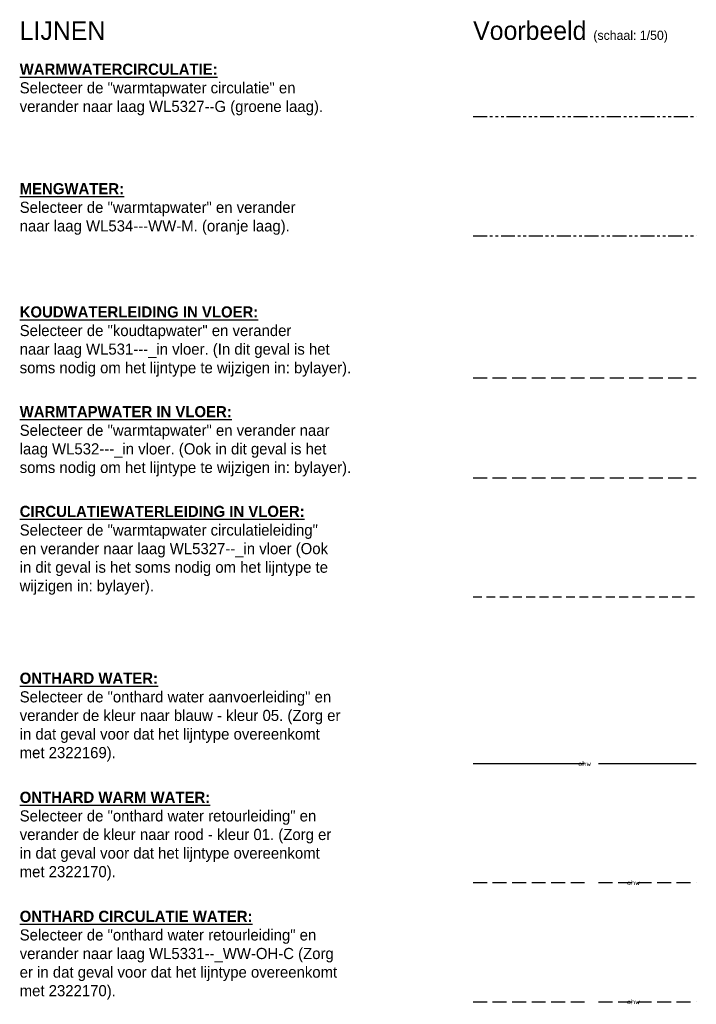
# Model space of a CAD drawing. Header units: millimetres. Extents: x 54776 to 295166, y 132708 to 356599.
# Tile 9 of 11: x 283030 to 295166, y 132708 to 150367. Entities that reach past the tile are written whole.
import ezdxf
from ezdxf.enums import TextEntityAlignment as Align

# ---------------------------------------------------------------- set-up
doc = ezdxf.new("R2010")
doc.units = ezdxf.units.MM
doc.header["$LTSCALE"] = 50
for name, pattern in [('2322108', [7, 5, -2]), ('2322110', [10, 5, -1, 1, -1, 1, -1]), ('2322111', [12, 5, -1, 1, -1, 1, -1, 1, -1]), ('2322169', [45, 40, -5]), ('2322170', [45, 5, -2, 5, -2, 5, -2, 5, -2, 5, -2, 5, -5]), ('HIDDEN2', [4.7625, 3.175, -1.5875])]:
    doc.linetypes.add(name, pattern=pattern)
for name, color, linetype in [('CAG ARCHITECTURAAL', 8, 'Continuous'), ('WL531---_in vloer', 5, '2322108'), ('WL532---_in vloer', 1, '2322108'), ('WL5327--_G', 3, '2322111'), ('WL5327--_in vloer', 3, 'HIDDEN2'), ('WL5331--', 4, '2322170'), ('WL5331--_WW-OH-C', 3, '2322169'), ('WL534---WW-M', 30, '2322110')]:
    doc.layers.add(name, color=color, linetype=linetype)
doc.layers.add('CAG VIEWPORT', color=203, linetype='Continuous', plot=False)
doc.styles.add('Diameter', font='arial.ttf')
doc.styles.add('STABICAD-018', font='ISOCP.SHX', dxfattribs={"height": 90})

msp = doc.modelspace()

# ---------------------------------------------------------------- linework, layer by layer
at = {"layer": 'WL531---_in vloer'}
msp.add_line((291163, 143941), (295166, 143941), dxfattribs=at)
at = {"layer": 'WL532---_in vloer'}
msp.add_line((291163, 142152), (295166, 142152), dxfattribs=at)
at = {"layer": 'WL5327--_G', "linetype": '2322111'}
msp.add_line((291163, 148632), (295166, 148632), dxfattribs=at)
at = {"layer": 'WL5327--_in vloer'}
msp.add_line((291163, 140017), (295166, 140017), dxfattribs=at)
at = {"layer": 'WL5331--', "color": 5, "linetype": '2322169'}
msp.add_line((291163, 137025), (295166, 137025), dxfattribs=at)
at = {"layer": 'WL5331--', "color": 1, "linetype": '2322170'}
msp.add_line((291163, 134890), (295166, 134890), dxfattribs=at)
at = {"layer": 'WL5331--_WW-OH-C', "linetype": '2322170'}
msp.add_line((291163, 132755), (295166, 132755), dxfattribs=at)
at = {"layer": 'WL534---WW-M', "linetype": '2322110'}
msp.add_line((291163, 146489), (295166, 146489), dxfattribs=at)

# ---------------------------------------------------------------- texts
at = {"layer": 'CAG ARCHITECTURAAL', "insert": (291163, 150338), "char_height": 333.33, "attachment_point": 1, "style": 'Diameter'}
msp.add_mtext('{\\fCentury Gothic|b0|i0|c0|p34;Voorbeeld \\H0.495x;(schaal: 1/50)}', dxfattribs=at)
at = {"layer": 'CAG VIEWPORT', "attachment_point": 1, "style": 'Diameter'}
for s, insert, char_height in [('{\\fCentury Gothic|b0|i0|c0|p34;LIJNEN}', (283030, 150338), 333.33), ('{\\fCentury Gothic|b1|i0|c0|p34;\\LWARMWATERCIRCULATIE: \\P\\fCentury Gothic|b0|i0|c0|p34;\\lSelecteer de "warmtapwater circulatie" en \\Pverander naar laag WL5327--G (groene laag).}', (283030, 149579), 200), ('{\\fCentury Gothic|b1|i0|c0|p34;\\LMENGWATER: \\P\\fCentury Gothic|b0|i0|c0|p34;\\lSelecteer de "warmtapwater" en verander \\Pnaar laag WL534---WW-M. (oranje laag).}', (283030, 147436), 200), ('{\\fCentury Gothic|b1|i0|c0|p34;\\LKOUDWATERLEIDING IN VLOER: \\P\\fCentury Gothic|b0|i0|c0|p34;\\lSelecteer de "koudtapwater" en verander \\Pnaar laag WL531---_in vloer. (In dit geval is het\\Psoms nodig om het lijntype te wijzigen in: bylayer).}', (283030, 145226), 200), ('{\\fCentury Gothic|b1|i0|c0|p34;\\LWARMTAPWATER IN VLOER: \\P\\fCentury Gothic|b0|i0|c0|p34;\\lSelecteer de "warmtapwater" en verander naar \\Plaag WL532---_in vloer. (Ook in dit geval is het \\Psoms nodig om het lijntype te wijzigen in: bylayer).}', (283030, 143437), 200), ('{\\fCentury Gothic|b1|i0|c0|p34;\\LCIRCULATIEWATERLEIDING IN VLOER: \\P\\fCentury Gothic|b0|i0|c0|p34;\\lSelecteer de "warmtapwater circulatieleiding" \\Pen verander naar laag WL5327--_in vloer (Ook \\Pin dit geval is het soms nodig om het lijntype te \\Pwijzigen in: bylayer).}', (283030, 141648), 200), ('{\\fCentury Gothic|b1|i0|c0|p34;\\LONTHARD WATER: \\P\\fCentury Gothic|b0|i0|c0|p34;\\lSelecteer de "onthard water aanvoerleiding" en \\Pverander de kleur naar blauw - kleur 05. (Zorg er\\Pin dat geval voor dat het lijntype overeenkomt \\Pmet 2322169).}', (283030, 138656), 200), ('{\\fCentury Gothic|b1|i0|c0|p34;\\LONTHARD WARM WATER: \\P\\fCentury Gothic|b0|i0|c0|p34;\\lSelecteer de "onthard water retourleiding" en \\Pverander de kleur naar rood - kleur 01. (Zorg er \\Pin dat geval voor dat het lijntype overeenkomt \\Pmet 2322170).}', (283030, 136521), 200), ('{\\fCentury Gothic|b1|i0|c0|p34;\\LONTHARD CIRCULATIE WATER: \\P\\fCentury Gothic|b0|i0|c0|p34;\\lSelecteer de "onthard water retourleiding" en \\Pverander naar laag WL5331--_WW-OH-C (Zorg \\Per in dat geval voor dat het lijntype overeenkomt \\Pmet 2322170).}', (283030, 134386), 200)]:
    msp.add_mtext(s, dxfattribs=dict(at, insert=insert, char_height=char_height))
at = {"layer": 'WL5331--', "color": 2, "style": 'STABICAD-018'}
for p in [(293164, 137025), (294039, 134890)]:
    msp.add_text('ohw', height=90, dxfattribs=at).set_placement(p, align=Align.MIDDLE_CENTER)
at = {"layer": 'WL5331--_WW-OH-C', "color": 2, "style": 'STABICAD-018'}
msp.add_text('ohw', height=90, dxfattribs=at).set_placement((294039, 132755), align=Align.MIDDLE_CENTER)

doc.saveas('drawing.dxf')
